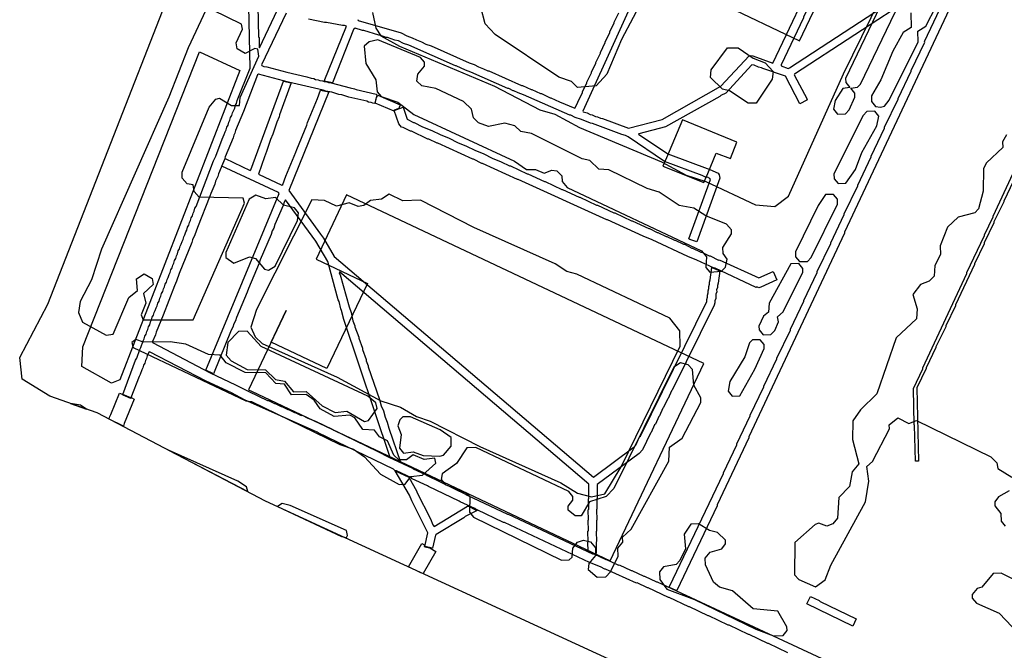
# Model space of a CAD drawing. Extents: x 1761 to 2705, y -3061 to -2273.
# Tile 2 of 10: x 1761 to 2013, y -2789 to -2627. Entities that reach past the tile are written whole.
import ezdxf

# ---------------------------------------------------------------- set-up
doc = ezdxf.new("R2010")
doc.units = 0
for name, color, linetype in [('DOR_DOROZHKA', 40, 'CONTINUOUS'), ('DOR_LESTNICA', 6, 'CONTINUOUS'), ('DOR_PEREHOD', 9, 'CONTINUOUS'), ('DOR_TROPA_GRUNT', 42, 'CONTINUOUS'), ('DOR_TROTUAR', 8, 'CONTINUOUS'), ('GRANICA_UCHASTKA', 7, 'CONTINUOUS'), ('PL_DETSKAYA', 1, 'CONTINUOUS'), ('ZEL_GAZON_LUG', 82, 'CONTINUOUS'), ('ZEL_LES_DREVESNYE', 94, 'CONTINUOUS'), ('ZEL_SPUTNIK_DOP', 40, 'CONTINUOUS'), ('ZEL_YANDEX_SHEMA', 92, 'CONTINUOUS')]:
    doc.layers.add(name, color=color, linetype=linetype)

msp = doc.modelspace()

# ---------------------------------------------------------------- linework, layer by layer
at = {"layer": 'DOR_DOROZHKA'}
for points in [[(1933.392, -2589.122), (1905.406, -2650.659), (1905.511, -2650.856), (1906.517, -2651.135), (1907.326, -2651.518), (1907.828, -2651.607), (1908.637, -2651.99), (1909.139, -2652.079), (1909.948, -2652.461), (1910.45, -2652.551), (1917.106, -2655.008), (1925.664, -2652.822), (1940.687, -2644.293), (1947.923, -2636.533), (1948.321, -2636.424), (1948.824, -2636.514), (1953.967, -2638.404), (1965.834, -2613.434)], [(2005.021, -2611.887), (1972.31, -2681.63), (1972.314, -2681.83), (1947.828, -2733.986), (1947.832, -2734.186), (1939.699, -2751.371), (1939.703, -2751.571), (1929.465, -2773.203), (1929.265, -2773.207), (1927.548, -2772.444), (1927.544, -2772.244), (1941.326, -2743.331), (1941.322, -2743.131), (1944.769, -2735.953), (1944.765, -2735.753), (1948.211, -2728.575), (1948.207, -2728.375), (1951.654, -2721.197), (1951.649, -2720.997), (1955.001, -2714.021), (1954.996, -2713.821), (1958.443, -2706.642), (1958.439, -2706.442), (1961.885, -2699.264), (1961.881, -2699.064), (1965.328, -2691.886), (1965.324, -2691.686), (1968.77, -2684.508), (1968.766, -2684.308), (1972.213, -2677.13), (1972.209, -2676.93), (1975.655, -2669.752), (1975.651, -2669.552), (1979.098, -2662.373), (1979.093, -2662.173), (1982.54, -2654.995), (1982.536, -2654.795), (1985.983, -2647.617), (1985.978, -2647.417), (1989.329, -2640.441), (1989.325, -2640.241), (1992.772, -2633.063), (1992.768, -2632.863), (2001.375, -2614.467)], [(1990.31, -2621.01), (1959.53, -2641.185), (1959.434, -2641.387), (1962.771, -2647.618), (1962.675, -2647.82), (1960.894, -2648.759), (1957.241, -2641.735), (1951.395, -2639.76), (1951.091, -2639.566), (1950.286, -2639.384), (1949.175, -2638.907), (1948.573, -2638.82), (1941.926, -2646.068), (1940.639, -2646.696), (1940.443, -2646.9), (1926.505, -2654.705), (1919.739, -2656.452), (1919.641, -2656.554), (1927.154, -2661.595), (1937.845, -2665.566), (1939.967, -2666.521), (1940.276, -2666.914), (1940.395, -2667.812), (1934.543, -2684.047), (1932.73, -2683.486), (1932.525, -2683.29), (1938.001, -2668.164), (1937.895, -2667.866), (1937.288, -2667.579), (1936.888, -2667.588), (1935.878, -2667.109), (1926.295, -2663.514), (1916.954, -2657.213), (1916.347, -2656.926), (1915.341, -2656.647), (1907.876, -2653.807), (1907.373, -2653.718), (1905.052, -2652.767), (1903.441, -2652.302), (1902.328, -2651.726), (1902.128, -2651.73), (1890.208, -2646.485), (1888.897, -2646.013), (1887.784, -2645.436), (1887.584, -2645.441), (1886.471, -2644.865), (1886.271, -2644.869), (1876.776, -2640.672), (1875.465, -2640.2), (1873.039, -2639.052), (1872.839, -2639.056), (1860.919, -2633.811), (1859.608, -2633.339), (1858.293, -2632.667), (1857.389, -2632.486), (1855.474, -2631.827), (1855.174, -2631.834), (1853.561, -2631.268), (1853.261, -2631.275), (1849.432, -2630.057), (1849.132, -2630.063), (1847.217, -2629.404), (1846.826, -2629.813), (1841.417, -2643.437), (1839.306, -2642.982), (1845.006, -2628.952), (1844.502, -2628.762), (1844.002, -2628.773), (1839.882, -2627.962), (1839.382, -2627.973), (1835.262, -2627.161)], [(1847.87, -2627.189), (1847.976, -2627.487), (1858.95, -2630.651), (1860.467, -2631.419), (1861.778, -2631.891), (1862.891, -2632.467), (1864.202, -2632.939), (1865.315, -2633.515), (1866.626, -2633.987), (1876.324, -2638.28), (1877.635, -2638.752), (1878.748, -2639.328), (1880.059, -2639.8), (1881.172, -2640.377), (1881.372, -2640.372), (1889.756, -2644.093), (1889.956, -2644.089), (1892.18, -2645.141), (1892.38, -2645.137), (1894.604, -2646.19), (1894.804, -2646.185), (1897.028, -2647.238), (1897.228, -2647.233), (1899.452, -2648.286), (1903.389, -2649.902), (1904.159, -2648.484), (1904.154, -2648.284), (1905.305, -2645.958), (1905.3, -2645.758), (1906.451, -2643.432), (1906.447, -2643.232), (1907.597, -2640.906), (1907.593, -2640.706), (1908.743, -2638.38), (1908.739, -2638.18), (1909.889, -2635.854), (1909.885, -2635.654), (1911.131, -2633.126), (1911.126, -2632.926), (1912.277, -2630.6), (1912.272, -2630.4), (1913.423, -2628.074), (1913.418, -2627.874), (1914.569, -2625.548)]]:
    msp.add_lwpolyline(points, dxfattribs=at)
for points in [[(1956.082, -2639.058), (1957.897, -2639.719), (1958.195, -2639.613), (1988.086, -2619.957), (1983.543, -2618.054), (1983.445, -2618.156), (1982.745, -2618.172), (1982.647, -2618.274), (1981.947, -2618.289), (1981.849, -2618.391), (1981.149, -2618.406), (1981.052, -2618.508), (1980.351, -2618.523), (1979.456, -2618.743), (1978.354, -2618.667), (1967.751, -2614.193), (1961.817, -2626.628), (1961.821, -2626.828), (1956.078, -2638.858)], [(1908.757, -2764.045), (1908.25, -2763.756), (1907.85, -2763.765), (1906.737, -2763.189), (1906.687, -2760.888), (1906.785, -2760.786), (1906.727, -2758.086), (1906.825, -2757.984), (1906.766, -2755.284), (1906.864, -2755.182), (1906.808, -2752.582), (1906.906, -2752.479), (1906.848, -2749.779), (1906.945, -2749.677), (1906.968, -2746.075), (1843.261, -2691.722), (1843.169, -2692.124), (1843.378, -2692.52), (1845.655, -2700.675), (1846.188, -2702.164), (1846.633, -2704.256), (1847.161, -2705.545), (1847.168, -2705.845), (1848.124, -2708.426), (1848.13, -2708.726), (1849.087, -2711.306), (1849.093, -2711.607), (1850.049, -2714.187), (1850.056, -2714.487), (1850.584, -2715.776), (1850.59, -2716.077), (1853.472, -2724.419), (1853.907, -2726.01), (1854.435, -2727.299), (1854.869, -2728.891), (1855.398, -2730.18), (1855.832, -2731.771), (1858.82, -2740.411), (1856.194, -2739.268), (1844.324, -2703.905), (1843.775, -2701.616), (1843.566, -2701.22), (1843.125, -2699.329), (1842.916, -2698.933), (1840.202, -2689.087), (1837.19, -2683.949), (1829.456, -2673.311), (1829.069, -2673.919), (1828.788, -2674.826), (1826.692, -2679.674), (1826.411, -2680.58), (1826.026, -2681.289), (1825.746, -2682.195), (1822.984, -2688.658), (1822.703, -2689.565), (1819.942, -2696.028), (1819.661, -2696.934), (1816.899, -2703.397), (1816.619, -2704.304), (1816.234, -2705.013), (1815.953, -2705.919), (1815.568, -2706.628), (1811.008, -2717.832), (1809.086, -2716.873), (1827.821, -2671.745), (1827.615, -2671.449), (1813.163, -2664.758), (1814.02, -2662.738), (1820.389, -2665.802), (1820.587, -2665.698), (1828.901, -2643.007), (1830.912, -2643.464), (1827.887, -2651.633), (1827.798, -2652.135), (1827.226, -2653.448), (1826.193, -2656.572), (1825.621, -2657.885), (1824.588, -2661.009), (1824.016, -2662.322), (1822.511, -2666.757), (1828.476, -2669.63), (1828.772, -2669.423), (1829.526, -2667.306), (1832.095, -2661.147), (1832.28, -2660.443), (1834.848, -2654.284), (1835.033, -2653.58), (1837.601, -2647.421), (1838.356, -2645.304), (1840.467, -2645.758), (1830.306, -2670.991), (1838.351, -2682.123), (1839.173, -2683.106), (1841.876, -2687.85), (1908.129, -2744.249), (1918.567, -2736.519), (1918.959, -2736.111), (1919.913, -2733.989), (1920.109, -2733.784), (1937.073, -2699.3), (1937.063, -2698.8), (1937.25, -2698.196), (1937.239, -2697.696), (1937.426, -2697.091), (1937.415, -2696.591), (1937.602, -2695.987), (1937.591, -2695.487), (1937.778, -2694.883), (1937.767, -2694.383), (1937.955, -2693.778), (1938.388, -2690.667), (1940.407, -2691.524), (1939.974, -2694.635), (1939.787, -2695.239), (1939.798, -2695.739), (1939.611, -2696.344), (1939.622, -2696.844), (1939.435, -2697.448), (1939.358, -2698.55), (1939.171, -2699.155), (1939.182, -2699.655), (1938.995, -2700.259), (1928.259, -2722.002), (1928.063, -2722.207), (1927.204, -2724.126), (1927.009, -2724.331), (1926.054, -2726.452), (1925.858, -2726.657), (1924.999, -2728.576), (1924.804, -2728.78), (1923.945, -2730.7), (1923.749, -2730.904), (1922.89, -2732.824), (1922.694, -2733.028), (1920.685, -2737.274), (1919.804, -2738.193), (1909.07, -2746.129), (1909.048, -2749.732), (1908.95, -2749.834), (1909.006, -2752.434), (1908.908, -2752.536), (1908.967, -2755.236), (1908.869, -2755.338), (1908.927, -2758.039), (1908.829, -2758.141), (1908.885, -2760.741), (1908.788, -2760.843), (1908.846, -2763.543)], [(1878.398, -2752.795), (1875.33, -2754.362), (1875.037, -2754.669), (1867.925, -2758.925), (1867.729, -2759.129), (1867, -2762.446), (1864.99, -2761.99), (1865.814, -2758.47), (1861.737, -2750.354), (1861.104, -2748.867), (1857.468, -2742.642), (1860.905, -2744.268), (1862.985, -2747.925), (1862.989, -2748.125), (1866.438, -2754.955), (1867.071, -2756.442), (1867.379, -2756.835), (1875.972, -2751.647), (1876.172, -2751.643), (1877.994, -2752.604), (1878.396, -2752.695)], [(1974.386, -2782.338), (1962.658, -2776.688), (1963.617, -2774.766), (1965.841, -2775.819), (1966.045, -2776.014), (1975.247, -2780.518)]]:
    msp.add_lwpolyline(points, close=True, dxfattribs=at)
at = {"layer": 'DOR_LESTNICA'}
msp.add_lwpolyline([(1858.367, -2649.974), (1857.176, -2650.4), (1857.078, -2650.502), (1857.182, -2650.7), (1852.334, -2648.604), (1852.608, -2647.397), (1852.991, -2646.588), (1858.748, -2649.065)], close=True, dxfattribs=at)
at = {"layer": 'DOR_PEREHOD'}
for points in [[(1787.985, -2731.236), (1784.344, -2729.414), (1784.433, -2728.912), (1784.818, -2728.203), (1787.002, -2722.753), (1787.708, -2723.038), (1787.812, -2723.236), (1789.832, -2724.093), (1790.13, -2723.986), (1790.736, -2724.273), (1788.17, -2730.532)], [(1864.639, -2768.901), (1864.034, -2768.714), (1860.899, -2767.181), (1864.272, -2761.205), (1864.981, -2761.589), (1864.887, -2761.892), (1864.992, -2762.09), (1866.298, -2762.361), (1867.818, -2763.229)]]:
    msp.add_lwpolyline(points, close=True, dxfattribs=at)
at = {"layer": 'DOR_TROPA_GRUNT'}
msp.add_lwpolyline([(2015.449, -2668.492), (2012.959, -2673.648), (2012.963, -2673.848), (2010.473, -2679.004), (2010.478, -2679.204), (2007.988, -2684.361), (2007.992, -2684.561), (2005.502, -2689.717), (2005.506, -2689.917), (2000.626, -2700.228), (2000.631, -2700.428), (1998.141, -2705.585), (1998.145, -2705.785), (1995.655, -2710.941), (1995.66, -2711.141), (1993.17, -2716.298), (1993.174, -2716.498), (1990.78, -2721.452), (1991.184, -2740.153), (1990.384, -2740.17), (1990.185, -2730.97), (1990.083, -2730.872), (1989.882, -2721.571), (1992.274, -2716.517), (1992.27, -2716.317), (2003.554, -2692.161), (2003.549, -2691.961), (2008.047, -2682.459), (2008.042, -2682.259), (2010.245, -2677.709), (2010.241, -2677.509), (2032.901, -2628.794)], dxfattribs=at)
at = {"layer": 'DOR_TROTUAR'}
for points in [[(1957.826, -2789.199), (1952.871, -2786.805), (1952.671, -2786.809), (1947.919, -2784.51), (1947.719, -2784.515), (1942.765, -2782.12), (1942.565, -2782.125), (1937.611, -2779.73), (1937.41, -2779.735), (1932.658, -2777.436), (1932.458, -2777.441), (1927.504, -2775.046), (1927.304, -2775.051), (1922.148, -2772.561), (1921.948, -2772.565), (1919.319, -2771.321), (1919.119, -2771.325), (1911.239, -2767.794), (1911.039, -2767.798), (1909.926, -2767.222), (1907.1, -2766.082), (1885.367, -2755.846), (1885.167, -2755.851), (1878.394, -2752.595), (1878.194, -2752.599), (1877.787, -2752.308), (1874.048, -2750.588), (1873.844, -2750.392), (1865.959, -2746.661), (1865.755, -2746.465), (1861.813, -2744.649), (1861.609, -2744.453), (1857.768, -2742.635), (1857.366, -2742.544), (1857.059, -2742.25), (1837.748, -2732.963), (1837.544, -2732.767), (1818.955, -2724.464), (1815.616, -2722.735), (1809.147, -2719.673), (1794.677, -2712.182), (1794.479, -2712.286), (1794.099, -2713.195), (1793.914, -2713.899), (1793.625, -2714.406), (1793.44, -2715.11), (1793.151, -2715.617), (1792.966, -2716.321), (1792.677, -2716.828), (1792.302, -2718.036), (1792.013, -2718.543), (1789.93, -2723.991), (1787.81, -2723.136), (1791.122, -2714.36), (1791.412, -2713.853), (1792.164, -2711.636), (1792.453, -2711.129), (1793.017, -2709.416), (1793.306, -2708.91), (1793.491, -2708.205), (1793.78, -2707.699), (1793.965, -2706.995), (1794.254, -2706.488), (1794.439, -2705.784), (1794.728, -2705.277), (1794.913, -2704.573), (1795.202, -2704.066), (1795.387, -2703.362), (1795.676, -2702.855), (1795.861, -2702.151), (1796.15, -2701.645), (1796.335, -2700.94), (1796.625, -2700.434), (1796.809, -2699.729), (1797.099, -2699.223), (1797.284, -2698.519), (1797.573, -2698.012), (1797.758, -2697.308), (1798.047, -2696.801), (1798.232, -2696.097), (1798.521, -2695.59), (1798.706, -2694.886), (1798.995, -2694.379), (1799.18, -2693.675), (1799.469, -2693.169), (1799.654, -2692.464), (1799.943, -2691.958), (1800.128, -2691.253), (1800.417, -2690.747), (1800.602, -2690.042), (1800.891, -2689.536), (1801.076, -2688.832), (1801.366, -2688.325), (1801.55, -2687.621), (1801.84, -2687.114), (1802.024, -2686.41), (1802.314, -2685.903), (1802.499, -2685.199), (1802.788, -2684.692), (1802.973, -2683.988), (1803.262, -2683.482), (1803.447, -2682.777), (1803.736, -2682.271), (1803.921, -2681.566), (1804.21, -2681.06), (1804.395, -2680.355), (1804.684, -2679.849), (1804.869, -2679.145), (1805.158, -2678.638), (1805.343, -2677.934), (1805.632, -2677.427), (1805.817, -2676.723), (1806.106, -2676.216), (1806.291, -2675.512), (1806.581, -2675.005), (1811.032, -2663.403), (1811.606, -2662.19), (1813.214, -2657.853), (1813.788, -2656.64), (1813.973, -2655.936), (1814.262, -2655.429), (1814.447, -2654.725), (1814.736, -2654.219), (1814.921, -2653.514), (1815.21, -2653.008), (1815.395, -2652.303), (1815.684, -2651.797), (1815.869, -2651.092), (1816.443, -2649.879), (1816.628, -2649.175), (1816.917, -2648.669), (1817.102, -2647.964), (1820.425, -2639.688), (1820.082, -2623.787)], [(1822.382, -2623.738), (1822.555, -2631.738), (1822.657, -2631.836), (1822.711, -2634.336), (1822.813, -2634.434), (1827.406, -2624.73)], [(1829.625, -2625.582), (1823.308, -2638.825), (1823.412, -2639.023), (1823.917, -2639.212), (1824.619, -2639.297), (1829.752, -2640.687), (1834.88, -2641.877), (1835.989, -2642.253), (1836.691, -2642.338), (1837.095, -2642.53), (1837.797, -2642.614), (1838.202, -2642.806), (1838.904, -2642.891), (1839.308, -2643.082), (1840.01, -2643.167), (1840.415, -2643.358), (1841.117, -2643.443), (1845.948, -2644.74), (1847.052, -2644.916), (1847.456, -2645.107), (1852.585, -2646.297), (1852.789, -2646.493), (1852.236, -2648.706), (1851.734, -2648.617), (1851.33, -2648.425), (1850.628, -2648.34), (1850.223, -2648.149), (1845.597, -2647.048), (1843.784, -2646.487), (1843.082, -2646.402), (1841.269, -2645.841), (1839.762, -2645.574), (1839.056, -2645.289), (1830.208, -2643.279), (1822.56, -2641.243), (1822.262, -2641.349), (1818.663, -2650.732), (1816.666, -2655.578), (1816.481, -2656.282), (1816.192, -2656.788), (1816.007, -2657.493), (1814.011, -2662.338), (1813.826, -2663.043), (1812.304, -2666.678), (1812.119, -2667.382), (1811.545, -2668.595), (1811.36, -2669.299), (1810.312, -2671.723), (1810.127, -2672.428), (1806.897, -2680.401), (1806.238, -2682.317), (1805.664, -2683.53), (1805.479, -2684.234), (1802.25, -2692.208), (1801.591, -2694.123), (1801.017, -2695.336), (1798.176, -2702.801), (1796.369, -2707.143), (1796.184, -2707.847), (1795.421, -2709.565), (1795.428, -2709.865), (1810.201, -2717.549), (1816.671, -2720.611), (1820.01, -2722.34), (1824.862, -2724.637), (1825.062, -2724.632), (1826.579, -2725.4), (1826.779, -2725.396), (1828.297, -2726.163), (1828.497, -2726.159), (1830.014, -2726.927), (1830.214, -2726.922), (1831.731, -2727.69), (1831.931, -2727.686), (1833.449, -2728.453), (1833.649, -2728.449), (1835.166, -2729.216), (1837.084, -2729.975), (1841.531, -2732.08), (1841.736, -2732.276), (1852.857, -2737.639), (1855.792, -2739.176), (1861.855, -2741.947), (1862.059, -2742.142), (1865.394, -2743.671), (1865.598, -2743.867), (1875.607, -2748.653), (1875.811, -2748.849), (1886.122, -2753.729), (1886.322, -2753.725), (1907.852, -2763.865), (1908.252, -2763.856), (1911.285, -2765.291), (1911.485, -2765.287), (1914.518, -2766.722), (1914.718, -2766.718), (1917.75, -2768.153), (1917.95, -2768.149), (1920.983, -2769.584), (1921.183, -2769.58), (1924.215, -2771.015), (1924.415, -2771.011), (1981.317, -2797.496)]]:
    msp.add_lwpolyline(points, dxfattribs=at)
msp.add_lwpolyline([(1954.964, -2693.811), (1950.903, -2695.7), (1950.405, -2695.81), (1949.901, -2695.621), (1949.703, -2695.726), (1939.192, -2690.85), (1938.992, -2690.854), (1934.544, -2688.749), (1932.222, -2687.799), (1923.127, -2683.593), (1920.805, -2682.643), (1911.71, -2678.437), (1911.51, -2678.441), (1888.875, -2668.125), (1888.675, -2668.129), (1879.782, -2664.019), (1879.582, -2664.023), (1877.458, -2662.969), (1877.258, -2662.973), (1868.364, -2658.863), (1868.164, -2658.867), (1866.04, -2657.812), (1865.84, -2657.817), (1861.595, -2655.807), (1861.395, -2655.812), (1859.473, -2654.853), (1859.071, -2654.761), (1858.351, -2653.876), (1857.178, -2650.5), (1859.461, -2649.65), (1860.528, -2652.729), (1862.147, -2653.594), (1862.347, -2653.59), (1864.471, -2654.645), (1866.793, -2655.595), (1868.917, -2656.65), (1871.238, -2657.6), (1873.362, -2658.655), (1875.684, -2659.605), (1877.808, -2660.66), (1880.13, -2661.61), (1882.254, -2662.665), (1884.575, -2663.615), (1886.699, -2664.67), (1886.899, -2664.666), (1891.145, -2666.675), (1891.345, -2666.671), (1895.59, -2668.68), (1895.79, -2668.676), (1900.036, -2670.685), (1900.236, -2670.681), (1904.482, -2672.69), (1904.682, -2672.686), (1908.927, -2674.695), (1909.127, -2674.691), (1913.373, -2676.7), (1913.573, -2676.696), (1917.819, -2678.705), (1918.019, -2678.701), (1922.264, -2680.71), (1922.464, -2680.706), (1924.386, -2681.665), (1924.586, -2681.661), (1926.71, -2682.715), (1926.91, -2682.711), (1928.831, -2683.67), (1929.031, -2683.666), (1931.155, -2684.72), (1931.355, -2684.716), (1933.277, -2685.675), (1933.477, -2685.671), (1935.601, -2686.725), (1935.801, -2686.721), (1937.723, -2687.68), (1937.923, -2687.676), (1940.047, -2688.73), (1940.247, -2688.726), (1950.351, -2693.31), (1954.017, -2691.63)], close=True, dxfattribs=at)
at = {"layer": 'GRANICA_UCHASTKA'}
msp.add_lwpolyline([(1923.86, -2796.236), (1824.317, -2750.362), (1781.307, -2727.779), (1769.209, -2723.538), (1762.112, -2719.189), (1761.493, -2713.699), (1768.701, -2700.037), (1815.633, -2579.96), (1870.741, -2444.7), (1902.219, -2373.483), (1926.14, -2322.94), (1946.342, -2285.484), (1955.094, -2273.789), (1957.583, -2273.235), (1968.246, -2280.509), (2001.158, -2298.807), (2123.307, -2372.208), (2156.73, -2390.996), (2211.989, -2424.82), (2320.792, -2482.501), (2368.399, -2509.487), (2413.007, -2536.537)], dxfattribs=at)
at = {"layer": 'PL_DETSKAYA'}
for points in [[(1970.589, -2612.089), (1950.575, -2602.578), (1949.682, -2604.438), (1940.761, -2623.134), (1960.775, -2632.645)], [(1925.842, -2664.724), (1936.353, -2668.917), (1937.341, -2666.567), (1939.505, -2661.423), (1943.182, -2662.769), (1944.755, -2658.571), (1930.869, -2652.887), (1926.761, -2662.564)]]:
    msp.add_lwpolyline(points, close=True, dxfattribs=at)
at = {"layer": 'ZEL_GAZON_LUG'}
msp.add_lwpolyline([(1807.467, -2635.5), (1817.752, -2640.239), (1787.085, -2719.399), (1784.964, -2720.246), (1777.374, -2715.94), (1777.656, -2710.919)], close=True, dxfattribs=at)
at = {"layer": 'ZEL_LES_DREVESNYE'}
msp.add_lwpolyline([(1912.427, -2765.643), (1936.366, -2715.21), (1845.034, -2672.037), (1837.22, -2688.507), (1850.351, -2694.714), (1840.021, -2716.484), (1825.787, -2709.754), (1829.625, -2701.669), (1819.993, -2721.958), (1820.73, -2722.303)], close=True, dxfattribs=at)
at = {"layer": 'ZEL_SPUTNIK_DOP'}
for points in [[(1989.207, -2625.486), (1989.288, -2629.236), (1987.315, -2630.529), (1984.667, -2635.339), (1981.574, -2642.66), (1979.16, -2646.714), (1979.193, -2648.214), (1980.22, -2649.442), (1981.475, -2649.665), (1982.47, -2649.394), (1983.687, -2647.867), (1991.119, -2632.948), (1991.06, -2630.198), (1993.033, -2628.905), (2000.954, -2613.476)], [(2013.644, -2656.724), (2012.682, -2658.496), (2012.714, -2659.996), (2008.545, -2663.838), (2007.828, -2665.354), (2007.702, -2671.11), (2006.549, -2675.637), (2005.571, -2676.659), (2001.342, -2677.751), (1998.646, -2680.31), (1996.748, -2685.104), (1996.797, -2687.354), (1995.356, -2690.137), (1995.166, -2692.892), (1993.943, -2694.169), (1991.709, -2694.968), (1989.763, -2697.511), (1990.844, -2701.24), (1990.648, -2703.745), (1985.5, -2708.609), (1980.558, -2722.973), (1976.394, -2727.065), (1974.453, -2729.859), (1974.306, -2734.614), (1975.941, -2740.832), (1974.234, -2742.87), (1973.565, -2746.637), (1970.874, -2749.446), (1970.488, -2754.707), (1969.27, -2756.234), (1967.781, -2756.767), (1965.764, -2756.06), (1964.77, -2756.332), (1959.617, -2760.945), (1959.545, -2769.201), (1960.572, -2770.43), (1964.866, -2772.338), (1967.328, -2770.534), (1968.747, -2766.751), (1977.652, -2750.55), (1978.538, -2745.279), (1977.957, -2741.539), (1979.43, -2740.257), (1983.752, -2731.909), (1983.731, -2730.909), (1985.943, -2729.11), (1988.726, -2730.551), (1990.709, -2729.758), (2009.671, -2739.103), (2011.204, -2740.571), (2011.486, -2742.065), (2015.035, -2744.24)], [(2014.361, -2747.756), (2011.643, -2749.316), (2010.67, -2750.587), (2010.691, -2751.588), (2012.235, -2753.555), (2012.278, -2755.555), (2013.305, -2756.784)]]:
    msp.add_lwpolyline(points, dxfattribs=at)
for points in [[(1986.55, -2618.289), (1984.55, -2618.333), (1983.327, -2619.61), (1972.563, -2642.354), (1972.584, -2643.354), (1973.611, -2644.582), (1971.867, -2644.87), (1969.931, -2647.914), (1969.48, -2650.175), (1970.507, -2651.403), (1972.507, -2651.36), (1973.485, -2650.338), (1974.915, -2647.056), (1974.894, -2646.056), (1973.867, -2644.827), (1975.611, -2644.539), (1976.345, -2643.773), (1985.201, -2625.322), (1986.18, -2624.3), (1987.604, -2620.768), (1987.577, -2619.518)], [(1849.568, -2634.006), (1849.915, -2638.501), (1852.507, -2642.697), (1852.822, -2645.692), (1853.849, -2646.92), (1858.132, -2648.328), (1862.202, -2651.492), (1887.974, -2663.442), (1891.023, -2665.627), (1893.273, -2665.578), (1895.544, -2666.53), (1897.528, -2665.737), (1898.784, -2665.96), (1900.061, -2667.183), (1900.093, -2668.683), (1901.376, -2670.156), (1935.745, -2686.422), (1937.027, -2687.895), (1936.837, -2690.651), (1937.864, -2691.879), (1940.859, -2691.564), (1941.837, -2690.543), (1942.294, -2688.532), (1941.261, -2687.053), (1941.229, -2685.553), (1943.404, -2682.004), (1943.382, -2681.004), (1942.099, -2679.531), (1936.801, -2677.395), (1933.757, -2675.459), (1929.991, -2674.79), (1924.915, -2671.398), (1921.893, -2670.463), (1912.035, -2665.673), (1909.529, -2665.477), (1907.23, -2663.276), (1905.219, -2662.819), (1892.323, -2656.344), (1889.562, -2655.903), (1888.029, -2654.436), (1885.513, -2653.74), (1881.279, -2654.582), (1878.757, -2653.636), (1877.48, -2652.413), (1876.932, -2650.173), (1874.888, -2648.216), (1867.812, -2644.867), (1864.296, -2644.193), (1863.019, -2642.97), (1863.231, -2641.214), (1864.938, -2639.176), (1864.916, -2638.176), (1863.889, -2636.948), (1853.036, -2632.43), (1850.797, -2632.979)], [(1979.997, -2650.698), (1977.996, -2650.741), (1977.018, -2651.763), (1969.586, -2666.681), (1969.613, -2667.931), (1970.64, -2669.159), (1972.641, -2669.116), (1975.065, -2665.562), (1976.723, -2661.274), (1980.578, -2654.437), (1981.024, -2651.926)], [(1821.877, -2672.124), (1820.148, -2673.161), (1814.19, -2686.797), (1814.217, -2688.047), (1816.249, -2689.504), (1820.217, -2687.918), (1821.728, -2688.385), (1824.037, -2691.087), (1825.043, -2691.315), (1826.771, -2690.277), (1832.523, -2678.647), (1832.73, -2676.642), (1831.703, -2675.413), (1828.937, -2674.722), (1826.893, -2672.766), (1824.399, -2673.07)], [(1969.45, -2671.937), (1967.45, -2671.98), (1965.509, -2674.773), (1959.763, -2686.653), (1959.79, -2687.904), (1960.817, -2689.132), (1962.817, -2689.089), (1963.795, -2688.067), (1970.504, -2674.415), (1970.477, -2673.165)], [(1960.577, -2689.637), (1958.577, -2689.681), (1953.043, -2699.805), (1952.842, -2702.061), (1951.613, -2703.088), (1950.417, -2705.615), (1950.439, -2706.615), (1951.466, -2707.844), (1953.466, -2707.8), (1954.444, -2706.779), (1955.396, -2704.507), (1955.119, -2703.262), (1956.592, -2701.98), (1961.626, -2691.866), (1961.604, -2690.866)], [(1814.687, -2709.799), (1814.257, -2713.06), (1815.539, -2714.533), (1819.588, -2716.696), (1824.344, -2716.844), (1826.898, -2719.29), (1829.159, -2719.741), (1831.468, -2722.443), (1834.719, -2722.372), (1838.8, -2726.036), (1842.088, -2727.716), (1845.083, -2727.401), (1849.642, -2730.054), (1850.637, -2729.783), (1852.822, -2726.734), (1852.54, -2725.239), (1850.502, -2723.532), (1823.214, -2710.865), (1819.628, -2706.94), (1817.377, -2706.989)], [(1950.743, -2709.11), (1948.743, -2709.153), (1948.009, -2709.919), (1946.834, -2713.447), (1942.969, -2719.783), (1942.523, -2722.294), (1943.55, -2723.523), (1945.55, -2723.48), (1949.405, -2716.643), (1951.791, -2711.339), (1951.77, -2710.338)], [(1933.398, -2716.739), (1932.371, -2715.51), (1930.36, -2715.053), (1928.632, -2716.091), (1913.296, -2747.189), (1911.339, -2749.232), (1907.115, -2750.574), (1904.941, -2754.123), (1903.441, -2754.155), (1901.658, -2752.693), (1901.637, -2751.693), (1902.854, -2750.166), (1902.833, -2749.166), (1901.806, -2747.937), (1878.051, -2736.694), (1875.8, -2736.743), (1873.137, -2740.802), (1869.441, -2743.384), (1869.223, -2744.889), (1870.25, -2746.118), (1875.549, -2748.254), (1876.571, -2749.233), (1876.407, -2753.238), (1877.434, -2754.467), (1899.934, -2765.487), (1901.934, -2765.443), (1902.668, -2764.677), (1902.869, -2762.422), (1904.087, -2760.895), (1905.576, -2760.362), (1907.337, -2760.824), (1908.619, -2762.297), (1908.663, -2764.298), (1906.956, -2766.335), (1906.738, -2767.841), (1909.031, -2769.792), (1911.282, -2769.744), (1912.505, -2768.467), (1914.418, -2764.423), (1914.375, -2762.423), (1915.593, -2760.896), (1915.566, -2759.646), (1917.773, -2757.597), (1927.4, -2740.13), (1927.575, -2736.625), (1930.776, -2734.304), (1935.582, -2725.196), (1935.555, -2723.946), (1933.735, -2720.733)], [(1858.637, -2729.61), (1858.17, -2731.121), (1858.968, -2733.355), (1858.544, -2736.866), (1859.571, -2738.094), (1862.066, -2737.79), (1864.588, -2738.736), (1868.843, -2738.894), (1869.838, -2738.623), (1871.789, -2736.329), (1871.741, -2734.079), (1868.947, -2732.138), (1861.371, -2728.8), (1859.371, -2728.843)], [(1933.002, -2756.268), (1931.306, -2758.806), (1931.637, -2762.55), (1930.202, -2765.583), (1929.223, -2766.605), (1925.984, -2767.175), (1925.011, -2768.447), (1925.054, -2770.447), (1926.858, -2772.909), (1933.918, -2775.508), (1949.592, -2783.173), (1954.13, -2784.826), (1956.63, -2784.772), (1957.603, -2783.501), (1957.581, -2782.501), (1955.245, -2778.549), (1948.978, -2777.934), (1943.625, -2773.297), (1940.353, -2772.367), (1938.826, -2771.15), (1936.729, -2766.693), (1936.691, -2764.943), (1937.909, -2763.415), (1940.893, -2762.601), (1941.866, -2761.329), (1941.844, -2760.329), (1939.801, -2758.372), (1937.79, -2757.915), (1935.002, -2756.224)], [(2004.927, -2774.224), (2004.949, -2775.224), (2005.976, -2776.452), (2011.786, -2779.078), (2015.111, -2782.508), (2018.862, -2782.427), (2029.226, -2787.456), (2031.226, -2787.413), (2031.96, -2786.647), (2032.161, -2784.391), (2034.352, -2781.592), (2034.069, -2780.098), (2032.542, -2778.88), (2012.314, -2768.811), (2010.314, -2768.855), (2007.39, -2772.42), (2006.145, -2772.697)]]:
    msp.add_lwpolyline(points, close=True, dxfattribs=at)
at = {"layer": 'ZEL_YANDEX_SHEMA'}
for points in [[(1924.205, -2615.384), (1915.316, -2632.335), (1911.505, -2641.172), (1908.82, -2644.231), (1904.075, -2644.584), (1902.542, -2643.116), (1899.265, -2641.937), (1883.021, -2631.032), (1880.462, -2628.336), (1879.37, -2624.107)], [(1851.635, -2625.457), (1852.471, -2629.441), (1853.764, -2631.414), (1858.574, -2634.061), (1882.808, -2644.293), (1894.443, -2650.295), (1898.22, -2651.464), (1904.546, -2654.829), (1925.497, -2663.631), (1931.823, -2666.997), (1936.862, -2668.639), (1949.497, -2674.619), (1954.508, -2675.011), (1957.955, -2672.435), (1972.035, -2641.115), (1983.773, -2617.099)], [(1809.1, -2624.875), (1804.555, -2634.478), (1799.575, -2647.092), (1782.406, -2685.983), (1779.823, -2693.793), (1776.942, -2699.358), (1776.501, -2702.119), (1777.555, -2704.598), (1783.631, -2707.968), (1785.376, -2707.68), (1789.426, -2698.338), (1791.638, -2696.539), (1791.323, -2693.545), (1793.297, -2692.251), (1795.324, -2693.458), (1795.606, -2694.953), (1793.155, -2697.257), (1793.709, -2699.746), (1792.523, -2702.773), (1793.05, -2704.013), (1805.807, -2703.987), (1818.92, -2674.189), (1818.643, -2672.944), (1807.381, -2672.687), (1806.099, -2671.214), (1805.811, -2669.469), (1804.306, -2669.252), (1803.023, -2667.778), (1802.991, -2666.278), (1809.885, -2649.621), (1811.591, -2647.583), (1812.586, -2647.311), (1815.63, -2649.247), (1817.63, -2649.203), (1817.836, -2647.198), (1822.61, -2636.589), (1822.322, -2634.845), (1821.567, -2634.611), (1819.093, -2635.915), (1817.066, -2634.708), (1816.784, -2633.213), (1818.458, -2629.675), (1818.181, -2628.431), (1810.85, -2624.837)]]:
    msp.add_lwpolyline(points, dxfattribs=at)
for points in [[(1942.377, -2634.502), (1945.127, -2634.442), (1948.937, -2637.111), (1951.964, -2638.297), (1954.013, -2640.504), (1953.806, -2642.509), (1949.686, -2648.601), (1947.685, -2648.644), (1942.865, -2645.497), (1941.104, -2645.035), (1938.039, -2642.099), (1938.246, -2640.094)], [(1836.16, -2673.316), (1822.009, -2701.386), (1820.606, -2705.919), (1821.66, -2708.397), (1823.448, -2710.109), (1842.643, -2718.699), (1853.779, -2724.712), (1858.817, -2726.354), (1862.871, -2728.768), (1866.399, -2729.942), (1879.045, -2736.423), (1899.757, -2745.73), (1904.067, -2748.388), (1907.588, -2749.313), (1911.072, -2748.487), (1915.177, -2741.645), (1930.269, -2710.803), (1930.182, -2706.803), (1927.612, -2703.607), (1903.857, -2692.364), (1901.34, -2691.668), (1898.297, -2689.732), (1877.585, -2680.425), (1863.928, -2673.466), (1859.427, -2673.563), (1855.889, -2671.889), (1853.916, -2673.182), (1851.172, -2673.492), (1849.449, -2674.78), (1847.954, -2675.062), (1845.682, -2674.111), (1842.448, -2674.931), (1839.416, -2673.496)], [(1790.175, -2709.828), (1790.452, -2711.073), (1819.261, -2724.708), (1820.766, -2724.925), (1843.266, -2735.945), (1846.793, -2737.119), (1849.587, -2739.06), (1853.684, -2743.474), (1858.494, -2746.121), (1859.994, -2746.089), (1861.451, -2744.057), (1864.446, -2743.742), (1867.881, -2740.666), (1867.604, -2739.421), (1864.859, -2739.731), (1862.082, -2738.54), (1860.359, -2739.828), (1858.359, -2739.871), (1857.082, -2738.648), (1855.501, -2734.93), (1853.479, -2733.973), (1852.191, -2732.25), (1849.186, -2732.065), (1847.121, -2729.108), (1845.854, -2728.385), (1841.859, -2728.722), (1838.316, -2726.797), (1836.767, -2724.579), (1834.735, -2723.123), (1830.985, -2723.204), (1829.175, -2720.491), (1826.92, -2720.29), (1824.36, -2717.594), (1819.104, -2717.457), (1814.3, -2715.06), (1812.757, -2713.092), (1809.751, -2712.907), (1803.941, -2710.281), (1799.925, -2709.617), (1793.175, -2709.763), (1791.158, -2709.056)], [(1774.503, -2725.424), (1778.536, -2726.838), (1777.014, -2725.87)], [(1799.525, -2737.39), (1819.763, -2747.959), (1819.486, -2746.714), (1817.204, -2745.263)], [(1827.35, -2751.797), (1843.774, -2759.446), (1845.029, -2759.669), (1845.269, -2759.164), (1844.992, -2757.919), (1830.595, -2751.477), (1828.584, -2751.02)]]:
    msp.add_lwpolyline(points, close=True, dxfattribs=at)

doc.saveas('drawing.dxf')
